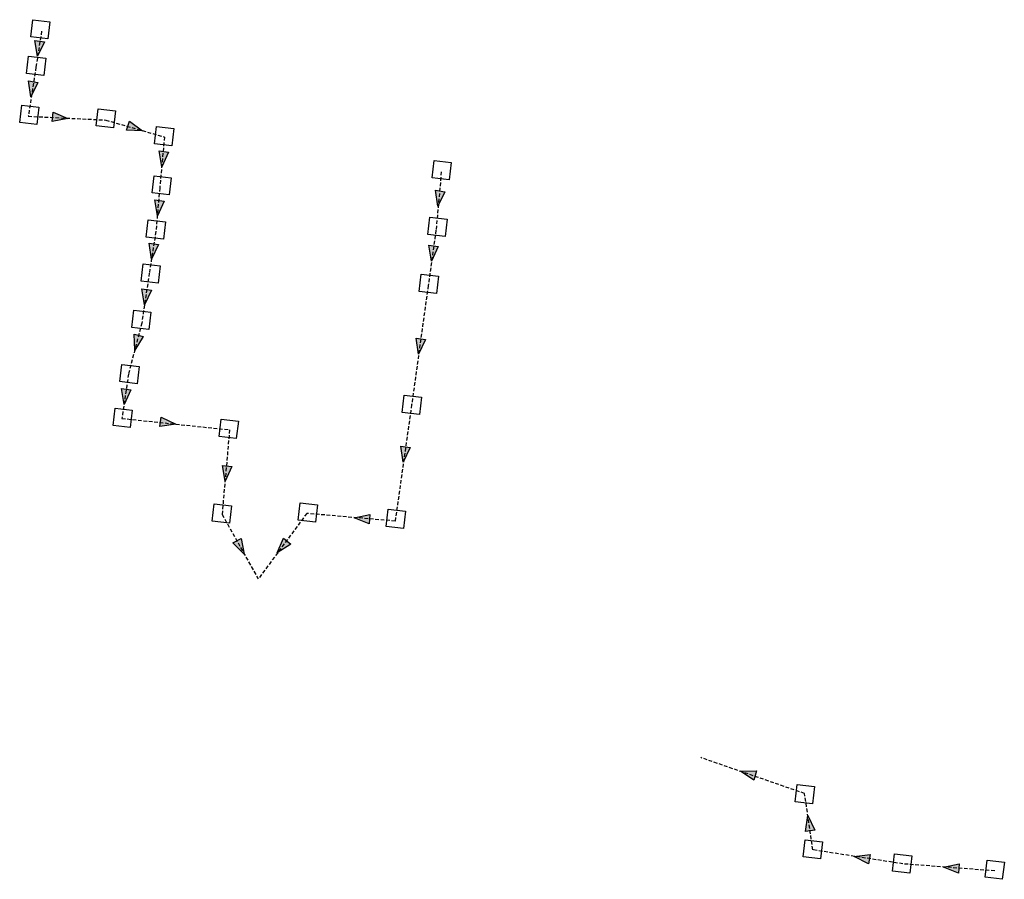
# Model space of a CAD drawing. Header units: millimetres. Extents: x 198132 to 198268, y 8707156 to 8707275.
import ezdxf

# ---------------------------------------------------------------- set-up
doc = ezdxf.new("R2010")
doc.units = ezdxf.units.MM
doc.linetypes.add('CONTINUO', pattern=[0])
doc.linetypes.add('DASHED', pattern=[0.75, 0.5, -0.25])
for name, color, linetype in [('REDE-CONDOMINIAL', 102, 'DASHED'), ('REDE-CONDOMINIAL-CAIXA', 103, 'Continuous'), ('REDE-CONDOMINIAL-SENTIDO', 104, 'CONTINUO')]:
    doc.layers.add(name, color=color, linetype=linetype)

# ---------------------------------------------------------------- blocks, each defined once
blk = doc.blocks.new('CX')
at = {"layer": 'REDE-CONDOMINIAL-CAIXA'}
blk.add_lwpolyline([(1.2, -1.2), (-1.2, -1.2), (-1.2, 1.2), (1.2, 1.2)], close=True, dxfattribs=at)
blk = doc.blocks.new('S')
at = {"layer": 'REDE-CONDOMINIAL-SENTIDO'}
blk.add_hatch(color=256, dxfattribs=at).paths.add_polyline_path([(0, 0), (-0.82, -2.66), (0.82, -2.66)])
blk.add_lwpolyline([(0.82, -2.66), (-0.82, -2.66), (0, 0), (0.82, -2.66)], dxfattribs=at)

msp = doc.modelspace()

# ---------------------------------------------------------------- linework, layer by layer
at = {"layer": 'REDE-CONDOMINIAL'}
for points in [[(198135.51, 8707273.14), (198134.73, 8707268.18), (198133.68, 8707261.4), (198144.38, 8707260.88), (198152.48, 8707258.53), (198151.83, 8707251.49), (198151.3, 8707245.49), (198150.39, 8707239.75), (198149.35, 8707232.84), (198147.52, 8707225.8), (198146.6, 8707219.67), (198161.48, 8707218.1), (198160.44, 8707206.4), (198165.44, 8707197.5)], [(198190.73, 8707253.74), (198189.99, 8707245.67), (198188.92, 8707238.03), (198186.63, 8707221.56), (198184.35, 8707205.49), (198172.14, 8707206.55), (198165.44, 8707197.5)], [(198267.17, 8707157.18), (198254.5, 8707158.15), (198242.05, 8707160.09), (198240.91, 8707167.87), (198226.59, 8707172.82)]]:
    msp.add_lwpolyline(points, dxfattribs=at)

# ---------------------------------------------------------------- block references
at = {"layer": 'REDE-CONDOMINIAL-CAIXA', "rotation": 173.3472018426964}
for p in [(198135.34, 8707273.4, 700), (198134.76, 8707268.37, 700), (198133.82, 8707261.58, 700), (198144.37, 8707261.11, 700), (198152.45, 8707258.65, 700), (198190.78, 8707253.96, 700), (198152.1, 8707251.86, 700), (198151.28, 8707245.77, 700), (198190.2, 8707246.12, 700), (198150.58, 8707239.68, 700), (198189.02, 8707238.27, 700), (198149.29, 8707233.3, 700), (198147.65, 8707225.8, 700), (198186.64, 8707221.53, 700), (198146.71, 8707219.76, 700), (198161.36, 8707218.24, 700), (198160.42, 8707206.53, 700), (198172.3, 8707206.69, 700), (198184.45, 8707205.81, 700), (198240.95, 8707167.78, 700), (198242.05, 8707160.16, 700), (198254.39, 8707158.22, 700), (198267.17, 8707157.35, 700)]:
    msp.add_blockref('CX', p, dxfattribs=at)
at = {"layer": 'REDE-CONDOMINIAL-SENTIDO', "xscale": 0.8, "yscale": 0.8, "zscale": 0.8}
for p, rotation in [((198134.94, 8707269.68), 171.7363170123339), ((198134.04, 8707264.07), 171.7363170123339), ((198139.15, 8707261.08), 263.8302834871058), ((198149.46, 8707259.4), 251.0951952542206), ((198152.1, 8707254.42), 171.7363170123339), ((198190.27, 8707248.97), 171.7363170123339), ((198151.51, 8707247.64), 171.7363170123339), ((198150.71, 8707241.66), 171.7363170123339), ((198189.36, 8707241.4), 171.7363170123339), ((198149.72, 8707235.36), 171.7363170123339), ((198148.38, 8707229.08), 165.3895576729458), ((198187.59, 8707228.56), 171.7363170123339), ((198146.9, 8707221.6), 172.1314975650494), ((198154.05, 8707218.87), 261.1950995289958), ((198185.46, 8707213.64), 171.7363170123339), ((198160.87, 8707210.99), 172.1314975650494), ((198178.69, 8707205.95), 84.46569980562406), ((198163.51, 8707200.92), 208.2477347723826), ((198168.07, 8707201.09), 140.8010607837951), ((198232.06, 8707170.97), 73.09747307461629), ((198241.38, 8707164.84), 8.224040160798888), ((198247.77, 8707159.19), 80.0670515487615), ((198260.1, 8707157.72), 84.46569980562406)]:
    msp.add_blockref('S', p, dxfattribs=dict(at, rotation=rotation))

doc.saveas('drawing.dxf')
